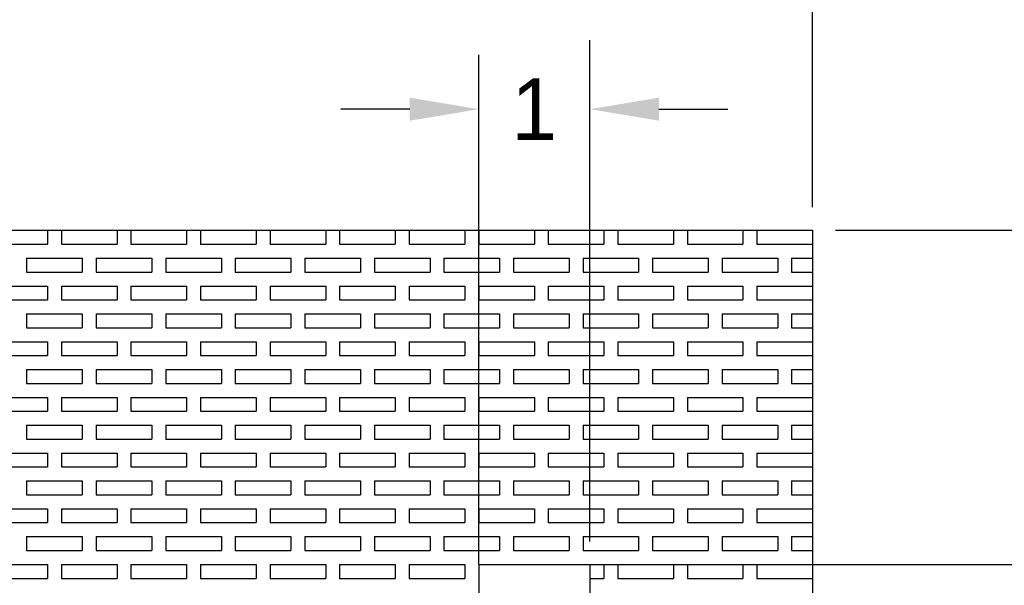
# Model space of a CAD drawing. Extents: x 0 to 108, y 0 to 78.
# Tile 52 of 54: x 82 to 90.85, y 64.5 to 69.58. Entities that reach past the tile are written whole.
import ezdxf

# ---------------------------------------------------------------- set-up
doc = ezdxf.new("R2010")
doc.units = 0
doc.header["$LTSCALE"] = 3.5
doc.header["$MEASUREMENT"] = 0
doc.layers.add('DIMENSIONS-35', color=7, linetype='CONTINUOUS')
doc.layers.add('OBJECT-70', color=3, linetype='CONTINUOUS')
doc.styles.add('BGA-STD-4', font='bgastd', dxfattribs={"height": 0.55118})
doc.dimstyles.get("Standard").update_dxf_attribs({"dimtxt": 0.18, "dimasz": 0.18, "dimexe": 0.18, "dimexo": 0.0625, "dimgap": 0.09, "dimtad": 0, "dimtih": 1, "dimtoh": 1, "dimdec": 4, "dimzin": 0, "dimdsep": 46, "dimtxsty": 'Standard', "dimcen": 0.09, "dimadec": 0, "dimazin": 0, "dimtfac": 1, "dimtdec": 4, "dimtofl": 0, "dimtmove": 0, "dimatfit": 3, "dimfxl": 0, "dimtolj": 1, "dimtzin": 0, "dimarcsym": 0})

# ---------------------------------------------------------------- blocks, each defined once
blk = doc.blocks.new('*D17')
at = {"layer": 'DIMENSIONS-35', "lineweight": -2}
for p, q in [((89.1225, 67.891), (89.1225, 71.4882)), ((41.7427, 70.868), (64.3613, 70.868)), ((88.5023, 70.868), (65.8837, 70.868))]:
    blk.add_line(p, q, dxfattribs=at)
at = {"layer": 'DIMENSIONS-35'}
for points in [[(41.7427, 70.9714), (41.7427, 70.7646), (41.1225, 70.868)], [(88.5023, 70.9714), (88.5023, 70.7646), (89.1225, 70.868)]]:
    blk.add_solid(points, dxfattribs=at)
at = {"layer": 'DIMENSIONS-35', "color": 2, "insert": (65.1225, 70.868), "char_height": 0.55118, "attachment_point": 5, "style": 'BGA-STD-4'}
blk.add_mtext('\\A1;48', dxfattribs=at)
blk = doc.blocks.new('*D18')
at = {"layer": 'DIMENSIONS-35', "lineweight": -2}
for p, q in [((100.0453, 64.0639), (100.0453, 63.1691)), ((100.0453, 60.8043), (100.0453, 61.6992)), ((86.8293, 60.1841), (100.6655, 60.1841))]:
    blk.add_line(p, q, dxfattribs=at)
at = {"layer": 'DIMENSIONS-35'}
for points in [[(99.9419, 64.0639), (100.1486, 64.0639), (100.0453, 64.6841)], [(99.9419, 60.8043), (100.1486, 60.8043), (100.0453, 60.1841)]]:
    blk.add_solid(points, dxfattribs=at)
at = {"layer": 'DIMENSIONS-35', "color": 2, "insert": (100.0453, 62.4341), "char_height": 0.55118, "attachment_point": 5, "style": 'BGA-STD-4'}
blk.add_mtext('\\A1;4-1/2', dxfattribs=at)
blk = doc.blocks.new('*D21')
at = {"layer": 'DIMENSIONS-35', "lineweight": -2}
for p, q in [((89.3293, 67.6841), (100.6655, 67.6841)), ((100.0453, 65.3043), (100.0453, 67.0639))]:
    blk.add_line(p, q, dxfattribs=at)
at = {"layer": 'DIMENSIONS-35'}
for points in [[(99.9419, 67.0639), (100.1486, 67.0639), (100.0453, 67.6841)], [(99.9419, 65.3043), (100.1486, 65.3043), (100.0453, 64.6841)]]:
    blk.add_solid(points, dxfattribs=at)
at = {"layer": 'DIMENSIONS-35', "color": 2, "insert": (101.9253, 66.1841), "char_height": 0.55118, "attachment_point": 5, "style": 'BGA-STD-4'}
blk.add_mtext('\\A1;3', dxfattribs=at)
blk = doc.blocks.new('*D22')
at = {"layer": 'DIMENSIONS-35', "lineweight": -2}
for p, q in [((87.1225, 64.891), (87.1225, 69.392)), ((85.5023, 68.7718), (84.8821, 68.7718)), ((87.7427, 68.7718), (88.3629, 68.7718))]:
    blk.add_line(p, q, dxfattribs=at)
at = {"layer": 'DIMENSIONS-35'}
for points in [[(85.5023, 68.8751), (85.5023, 68.6684), (86.1225, 68.7718)], [(87.7427, 68.8751), (87.7427, 68.6684), (87.1225, 68.7718)]]:
    blk.add_solid(points, dxfattribs=at)
at = {"layer": 'DIMENSIONS-35', "color": 2, "insert": (86.6225, 68.7718), "char_height": 0.55118, "attachment_point": 5, "style": 'BGA-STD-4'}
blk.add_mtext('\\A1;1', dxfattribs=at)

msp = doc.modelspace()

# ---------------------------------------------------------------- linework, layer by layer
at = {"layer": 'DIMENSIONS-35'}
for p, q in [((86.1225, 64.6841), (86.1225, 69.2604)), ((87.1225, 64.6841), (101.4724, 64.6841))]:
    msp.add_line(p, q, dxfattribs=at)
at = {"layer": 'OBJECT-70'}
for p, q in [((41.1225, 67.6841), (89.1225, 67.6841)), ((81.7475, 67.6841), (82.2475, 67.6841)), ((82.2475, 67.6841), (82.2475, 67.5591)), ((82.3725, 67.6841), (82.8725, 67.6841)), ((82.3725, 67.6841), (82.3725, 67.5591)), ((82.8725, 67.6841), (82.8725, 67.5591)), ((82.9975, 67.6841), (83.4975, 67.6841)), ((82.9975, 67.6841), (82.9975, 67.5591)), ((83.4975, 67.6841), (83.4975, 67.5591)), ((83.6225, 67.6841), (84.1225, 67.6841)), ((83.6225, 67.6841), (83.6225, 67.5591)), ((84.1225, 67.6841), (84.1225, 67.5591)), ((84.2475, 67.6841), (84.7475, 67.6841)), ((84.2475, 67.6841), (84.2475, 67.5591)), ((84.7475, 67.6841), (84.7475, 67.5591)), ((84.8725, 67.6841), (85.3725, 67.6841)), ((84.8725, 67.6841), (84.8725, 67.5591)), ((85.3725, 67.6841), (85.3725, 67.5591)), ((85.4975, 67.6841), (85.9975, 67.6841)), ((85.4975, 67.6841), (85.4975, 67.5591)), ((85.9975, 67.6841), (85.9975, 67.5591)), ((86.1225, 67.6841), (86.6225, 67.6841)), ((86.1225, 67.6841), (86.1225, 67.5591)), ((86.6225, 67.6841), (86.6225, 67.5591)), ((86.7475, 67.6841), (87.2475, 67.6841)), ((86.7475, 67.6841), (86.7475, 67.5591)), ((87.2475, 67.6841), (87.2475, 67.5591)), ((87.3725, 67.6841), (87.8725, 67.6841)), ((87.3725, 67.6841), (87.3725, 67.5591)), ((87.8725, 67.6841), (87.8725, 67.5591)), ((87.9975, 67.6841), (88.4975, 67.6841)), ((87.9975, 67.6841), (87.9975, 67.5591)), ((88.4975, 67.6841), (88.4975, 67.5591)), ((88.6225, 67.6841), (89.1225, 67.6841)), ((88.6225, 67.6841), (88.6225, 67.5591)), ((89.1225, 67.6841), (89.1225, 43.6841)), ((89.1225, 67.6841), (89.1225, 43.6841)), ((89.1225, 67.6841), (89.1225, 67.5591)), ((81.7475, 67.5591), (82.2475, 67.5591)), ((82.3725, 67.5591), (82.8725, 67.5591)), ((82.9975, 67.5591), (83.4975, 67.5591)), ((83.6225, 67.5591), (84.1225, 67.5591)), ((84.2475, 67.5591), (84.7475, 67.5591)), ((84.8725, 67.5591), (85.3725, 67.5591)), ((85.4975, 67.5591), (85.9975, 67.5591)), ((86.1225, 67.5591), (86.6225, 67.5591)), ((86.7475, 67.5591), (87.2475, 67.5591)), ((87.3725, 67.5591), (87.8725, 67.5591)), ((87.9975, 67.5591), (88.4975, 67.5591)), ((88.6225, 67.5591), (89.1225, 67.5591)), ((82.06, 67.4341), (82.56, 67.4341)), ((82.06, 67.4341), (82.06, 67.3091)), ((82.2475, 67.4341), (82.3725, 67.4341)), ((82.56, 67.4341), (82.56, 67.3091)), ((82.685, 67.4341), (83.185, 67.4341)), ((82.685, 67.4341), (82.685, 67.3091)), ((82.8725, 67.4341), (82.9975, 67.4341)), ((83.185, 67.4341), (83.185, 67.3091)), ((83.31, 67.4341), (83.81, 67.4341)), ((83.31, 67.4341), (83.31, 67.3091)), ((83.4975, 67.4341), (83.6225, 67.4341)), ((83.81, 67.4341), (83.81, 67.3091)), ((83.935, 67.4341), (84.435, 67.4341)), ((83.935, 67.4341), (83.935, 67.3091)), ((84.1225, 67.4341), (84.2475, 67.4341)), ((84.435, 67.4341), (84.435, 67.3091)), ((84.56, 67.4341), (85.06, 67.4341)), ((84.56, 67.4341), (84.56, 67.3091)), ((84.7475, 67.4341), (84.8725, 67.4341)), ((85.06, 67.4341), (85.06, 67.3091)), ((85.185, 67.4341), (85.685, 67.4341)), ((85.185, 67.4341), (85.185, 67.3091)), ((85.3725, 67.4341), (85.4975, 67.4341)), ((85.685, 67.4341), (85.685, 67.3091)), ((85.81, 67.4341), (86.31, 67.4341)), ((85.81, 67.4341), (85.81, 67.3091)), ((85.9975, 67.4341), (86.1225, 67.4341)), ((86.31, 67.4341), (86.31, 67.3091)), ((86.435, 67.4341), (86.935, 67.4341)), ((86.435, 67.4341), (86.435, 67.3091)), ((86.6225, 67.4341), (86.7475, 67.4341)), ((86.935, 67.4341), (86.935, 67.3091)), ((87.06, 67.4341), (87.56, 67.4341)), ((87.06, 67.4341), (87.06, 67.3091)), ((87.2475, 67.4341), (87.3725, 67.4341)), ((87.56, 67.4341), (87.56, 67.3091)), ((87.685, 67.4341), (88.185, 67.4341)), ((87.685, 67.4341), (87.685, 67.3091)), ((87.8725, 67.4341), (87.9975, 67.4341)), ((88.185, 67.4341), (88.185, 67.3091)), ((88.31, 67.4341), (88.81, 67.4341)), ((88.31, 67.4341), (88.31, 67.3091)), ((88.4975, 67.4341), (88.6225, 67.4341)), ((88.81, 67.4341), (88.81, 67.3091)), ((88.935, 67.4341), (89.1225, 67.4341)), ((88.935, 67.4341), (88.935, 67.3091)), ((82.06, 67.3091), (82.56, 67.3091)), ((82.685, 67.3091), (83.185, 67.3091)), ((83.31, 67.3091), (83.81, 67.3091)), ((83.935, 67.3091), (84.435, 67.3091)), ((84.56, 67.3091), (85.06, 67.3091)), ((85.185, 67.3091), (85.685, 67.3091)), ((85.81, 67.3091), (86.31, 67.3091)), ((86.435, 67.3091), (86.935, 67.3091)), ((87.06, 67.3091), (87.56, 67.3091)), ((87.685, 67.3091), (88.185, 67.3091)), ((88.31, 67.3091), (88.81, 67.3091)), ((88.935, 67.3091), (89.1225, 67.3091)), ((81.7475, 67.1841), (82.2475, 67.1841)), ((82.2475, 67.1841), (82.2475, 67.0591)), ((82.3725, 67.1841), (82.8725, 67.1841)), ((82.3725, 67.1841), (82.3725, 67.0591)), ((82.8725, 67.1841), (82.8725, 67.0591)), ((82.9975, 67.1841), (83.4975, 67.1841)), ((82.9975, 67.1841), (82.9975, 67.0591)), ((83.4975, 67.1841), (83.4975, 67.0591)), ((83.6225, 67.1841), (84.1225, 67.1841)), ((83.6225, 67.1841), (83.6225, 67.0591)), ((84.1225, 67.1841), (84.1225, 67.0591)), ((84.2475, 67.1841), (84.7475, 67.1841)), ((84.2475, 67.1841), (84.2475, 67.0591)), ((84.7475, 67.1841), (84.7475, 67.0591)), ((84.8725, 67.1841), (85.3725, 67.1841)), ((84.8725, 67.1841), (84.8725, 67.0591)), ((85.3725, 67.1841), (85.3725, 67.0591)), ((85.4975, 67.1841), (85.9975, 67.1841)), ((85.4975, 67.1841), (85.4975, 67.0591)), ((85.9975, 67.1841), (85.9975, 67.0591)), ((86.1225, 67.1841), (86.6225, 67.1841)), ((86.1225, 67.1841), (86.1225, 67.0591)), ((86.6225, 67.1841), (86.6225, 67.0591)), ((86.7475, 67.1841), (87.2475, 67.1841)), ((86.7475, 67.1841), (86.7475, 67.0591)), ((87.2475, 67.1841), (87.2475, 67.0591)), ((87.3725, 67.1841), (87.8725, 67.1841)), ((87.3725, 67.1841), (87.3725, 67.0591)), ((87.8725, 67.1841), (87.8725, 67.0591)), ((87.9975, 67.1841), (88.4975, 67.1841)), ((87.9975, 67.1841), (87.9975, 67.0591)), ((88.4975, 67.1841), (88.4975, 67.0591)), ((88.6225, 67.1841), (89.1225, 67.1841)), ((88.6225, 67.1841), (88.6225, 67.0591)), ((89.1225, 67.1841), (89.1225, 67.0591)), ((81.7475, 67.0591), (82.2475, 67.0591)), ((82.3725, 67.0591), (82.8725, 67.0591)), ((82.9975, 67.0591), (83.4975, 67.0591)), ((83.6225, 67.0591), (84.1225, 67.0591)), ((84.2475, 67.0591), (84.7475, 67.0591)), ((84.8725, 67.0591), (85.3725, 67.0591)), ((85.4975, 67.0591), (85.9975, 67.0591)), ((86.1225, 67.0591), (86.6225, 67.0591)), ((86.7475, 67.0591), (87.2475, 67.0591)), ((87.3725, 67.0591), (87.8725, 67.0591)), ((87.9975, 67.0591), (88.4975, 67.0591)), ((88.6225, 67.0591), (89.1225, 67.0591)), ((82.06, 66.9341), (82.56, 66.9341)), ((82.06, 66.9341), (82.06, 66.8091)), ((82.2475, 66.9341), (82.3725, 66.9341)), ((82.56, 66.9341), (82.56, 66.8091)), ((82.685, 66.9341), (83.185, 66.9341)), ((82.685, 66.9341), (82.685, 66.8091)), ((82.8725, 66.9341), (82.9975, 66.9341)), ((83.185, 66.9341), (83.185, 66.8091)), ((83.31, 66.9341), (83.81, 66.9341)), ((83.31, 66.9341), (83.31, 66.8091)), ((83.4975, 66.9341), (83.6225, 66.9341)), ((83.81, 66.9341), (83.81, 66.8091)), ((83.935, 66.9341), (84.435, 66.9341)), ((83.935, 66.9341), (83.935, 66.8091)), ((84.1225, 66.9341), (84.2475, 66.9341)), ((84.435, 66.9341), (84.435, 66.8091)), ((84.56, 66.9341), (85.06, 66.9341)), ((84.56, 66.9341), (84.56, 66.8091)), ((84.7475, 66.9341), (84.8725, 66.9341)), ((85.06, 66.9341), (85.06, 66.8091)), ((85.185, 66.9341), (85.685, 66.9341)), ((85.185, 66.9341), (85.185, 66.8091)), ((85.3725, 66.9341), (85.4975, 66.9341)), ((85.685, 66.9341), (85.685, 66.8091)), ((85.81, 66.9341), (86.31, 66.9341)), ((85.81, 66.9341), (85.81, 66.8091)), ((85.9975, 66.9341), (86.1225, 66.9341)), ((86.31, 66.9341), (86.31, 66.8091)), ((86.435, 66.9341), (86.935, 66.9341)), ((86.435, 66.9341), (86.435, 66.8091)), ((86.6225, 66.9341), (86.7475, 66.9341)), ((86.935, 66.9341), (86.935, 66.8091)), ((87.06, 66.9341), (87.56, 66.9341)), ((87.06, 66.9341), (87.06, 66.8091)), ((87.2475, 66.9341), (87.3725, 66.9341)), ((87.56, 66.9341), (87.56, 66.8091)), ((87.685, 66.9341), (88.185, 66.9341)), ((87.685, 66.9341), (87.685, 66.8091)), ((87.8725, 66.9341), (87.9975, 66.9341)), ((88.185, 66.9341), (88.185, 66.8091)), ((88.31, 66.9341), (88.81, 66.9341)), ((88.31, 66.9341), (88.31, 66.8091)), ((88.4975, 66.9341), (88.6225, 66.9341)), ((88.81, 66.9341), (88.81, 66.8091)), ((88.935, 66.9341), (89.1225, 66.9341)), ((88.935, 66.9341), (88.935, 66.8091)), ((82.06, 66.8091), (82.56, 66.8091)), ((82.685, 66.8091), (83.185, 66.8091)), ((83.31, 66.8091), (83.81, 66.8091)), ((83.935, 66.8091), (84.435, 66.8091)), ((84.56, 66.8091), (85.06, 66.8091)), ((85.185, 66.8091), (85.685, 66.8091)), ((85.81, 66.8091), (86.31, 66.8091)), ((86.435, 66.8091), (86.935, 66.8091)), ((87.06, 66.8091), (87.56, 66.8091)), ((87.685, 66.8091), (88.185, 66.8091)), ((88.31, 66.8091), (88.81, 66.8091)), ((88.935, 66.8091), (89.1225, 66.8091)), ((81.7475, 66.6841), (82.2475, 66.6841)), ((82.2475, 66.6841), (82.2475, 66.5591)), ((82.3725, 66.6841), (82.8725, 66.6841)), ((82.3725, 66.6841), (82.3725, 66.5591)), ((82.8725, 66.6841), (82.8725, 66.5591)), ((82.9975, 66.6841), (83.4975, 66.6841)), ((82.9975, 66.6841), (82.9975, 66.5591)), ((83.4975, 66.6841), (83.4975, 66.5591)), ((83.6225, 66.6841), (84.1225, 66.6841)), ((83.6225, 66.6841), (83.6225, 66.5591)), ((84.1225, 66.6841), (84.1225, 66.5591)), ((84.2475, 66.6841), (84.7475, 66.6841)), ((84.2475, 66.6841), (84.2475, 66.5591)), ((84.7475, 66.6841), (84.7475, 66.5591)), ((84.8725, 66.6841), (85.3725, 66.6841)), ((84.8725, 66.6841), (84.8725, 66.5591)), ((85.3725, 66.6841), (85.3725, 66.5591)), ((85.4975, 66.6841), (85.9975, 66.6841)), ((85.4975, 66.6841), (85.4975, 66.5591)), ((85.9975, 66.6841), (85.9975, 66.5591)), ((86.1225, 66.6841), (86.6225, 66.6841)), ((86.1225, 66.6841), (86.1225, 66.5591)), ((86.6225, 66.6841), (86.6225, 66.5591)), ((86.7475, 66.6841), (87.2475, 66.6841)), ((86.7475, 66.6841), (86.7475, 66.5591)), ((87.2475, 66.6841), (87.2475, 66.5591)), ((87.3725, 66.6841), (87.8725, 66.6841)), ((87.3725, 66.6841), (87.3725, 66.5591)), ((87.8725, 66.6841), (87.8725, 66.5591)), ((87.9975, 66.6841), (88.4975, 66.6841)), ((87.9975, 66.6841), (87.9975, 66.5591)), ((88.4975, 66.6841), (88.4975, 66.5591)), ((88.6225, 66.6841), (89.1225, 66.6841)), ((88.6225, 66.6841), (88.6225, 66.5591)), ((89.1225, 66.6841), (89.1225, 66.5591)), ((81.7475, 66.5591), (82.2475, 66.5591)), ((82.3725, 66.5591), (82.8725, 66.5591)), ((82.9975, 66.5591), (83.4975, 66.5591)), ((83.6225, 66.5591), (84.1225, 66.5591)), ((84.2475, 66.5591), (84.7475, 66.5591)), ((84.8725, 66.5591), (85.3725, 66.5591)), ((85.4975, 66.5591), (85.9975, 66.5591)), ((86.1225, 66.5591), (86.6225, 66.5591)), ((86.7475, 66.5591), (87.2475, 66.5591)), ((87.3725, 66.5591), (87.8725, 66.5591)), ((87.9975, 66.5591), (88.4975, 66.5591)), ((88.6225, 66.5591), (89.1225, 66.5591)), ((82.06, 66.4341), (82.56, 66.4341)), ((82.06, 66.4341), (82.06, 66.3091)), ((82.2475, 66.4341), (82.3725, 66.4341)), ((82.56, 66.4341), (82.56, 66.3091)), ((82.685, 66.4341), (83.185, 66.4341)), ((82.685, 66.4341), (82.685, 66.3091)), ((82.8725, 66.4341), (82.9975, 66.4341)), ((83.185, 66.4341), (83.185, 66.3091)), ((83.31, 66.4341), (83.81, 66.4341)), ((83.31, 66.4341), (83.31, 66.3091)), ((83.4975, 66.4341), (83.6225, 66.4341)), ((83.81, 66.4341), (83.81, 66.3091)), ((83.935, 66.4341), (84.435, 66.4341)), ((83.935, 66.4341), (83.935, 66.3091)), ((84.1225, 66.4341), (84.2475, 66.4341)), ((84.435, 66.4341), (84.435, 66.3091)), ((84.56, 66.4341), (85.06, 66.4341)), ((84.56, 66.4341), (84.56, 66.3091)), ((84.7475, 66.4341), (84.8725, 66.4341)), ((85.06, 66.4341), (85.06, 66.3091)), ((85.185, 66.4341), (85.685, 66.4341)), ((85.185, 66.4341), (85.185, 66.3091)), ((85.3725, 66.4341), (85.4975, 66.4341)), ((85.685, 66.4341), (85.685, 66.3091)), ((85.81, 66.4341), (86.31, 66.4341)), ((85.81, 66.4341), (85.81, 66.3091)), ((85.9975, 66.4341), (86.1225, 66.4341)), ((86.31, 66.4341), (86.31, 66.3091)), ((86.435, 66.4341), (86.935, 66.4341)), ((86.435, 66.4341), (86.435, 66.3091)), ((86.6225, 66.4341), (86.7475, 66.4341)), ((86.935, 66.4341), (86.935, 66.3091)), ((87.06, 66.4341), (87.56, 66.4341)), ((87.06, 66.4341), (87.06, 66.3091)), ((87.2475, 66.4341), (87.3725, 66.4341)), ((87.56, 66.4341), (87.56, 66.3091)), ((87.685, 66.4341), (88.185, 66.4341)), ((87.685, 66.4341), (87.685, 66.3091)), ((87.8725, 66.4341), (87.9975, 66.4341)), ((88.185, 66.4341), (88.185, 66.3091)), ((88.31, 66.4341), (88.81, 66.4341)), ((88.31, 66.4341), (88.31, 66.3091)), ((88.4975, 66.4341), (88.6225, 66.4341)), ((88.81, 66.4341), (88.81, 66.3091)), ((88.935, 66.4341), (89.1225, 66.4341)), ((88.935, 66.4341), (88.935, 66.3091)), ((82.06, 66.3091), (82.56, 66.3091)), ((82.685, 66.3091), (83.185, 66.3091)), ((83.31, 66.3091), (83.81, 66.3091)), ((83.935, 66.3091), (84.435, 66.3091)), ((84.56, 66.3091), (85.06, 66.3091)), ((85.185, 66.3091), (85.685, 66.3091)), ((85.81, 66.3091), (86.31, 66.3091)), ((86.435, 66.3091), (86.935, 66.3091)), ((87.06, 66.3091), (87.56, 66.3091)), ((87.685, 66.3091), (88.185, 66.3091)), ((88.31, 66.3091), (88.81, 66.3091)), ((88.935, 66.3091), (89.1225, 66.3091)), ((81.7475, 66.1841), (82.2475, 66.1841)), ((82.2475, 66.1841), (82.2475, 66.0591)), ((82.3725, 66.1841), (82.8725, 66.1841)), ((82.3725, 66.1841), (82.3725, 66.0591)), ((82.8725, 66.1841), (82.8725, 66.0591)), ((82.9975, 66.1841), (83.4975, 66.1841)), ((82.9975, 66.1841), (82.9975, 66.0591)), ((83.4975, 66.1841), (83.4975, 66.0591)), ((83.6225, 66.1841), (84.1225, 66.1841)), ((83.6225, 66.1841), (83.6225, 66.0591)), ((84.1225, 66.1841), (84.1225, 66.0591)), ((84.2475, 66.1841), (84.7475, 66.1841)), ((84.2475, 66.1841), (84.2475, 66.0591)), ((84.7475, 66.1841), (84.7475, 66.0591)), ((84.8725, 66.1841), (85.3725, 66.1841)), ((84.8725, 66.1841), (84.8725, 66.0591)), ((85.3725, 66.1841), (85.3725, 66.0591)), ((85.4975, 66.1841), (85.9975, 66.1841)), ((85.4975, 66.1841), (85.4975, 66.0591)), ((85.9975, 66.1841), (85.9975, 66.0591)), ((86.1225, 66.1841), (86.6225, 66.1841)), ((86.1225, 66.1841), (86.1225, 66.0591)), ((86.6225, 66.1841), (86.6225, 66.0591)), ((86.7475, 66.1841), (87.2475, 66.1841)), ((86.7475, 66.1841), (86.7475, 66.0591)), ((87.2475, 66.1841), (87.2475, 66.0591)), ((87.3725, 66.1841), (87.8725, 66.1841)), ((87.3725, 66.1841), (87.3725, 66.0591)), ((87.8725, 66.1841), (87.8725, 66.0591)), ((87.9975, 66.1841), (88.4975, 66.1841)), ((87.9975, 66.1841), (87.9975, 66.0591)), ((88.4975, 66.1841), (88.4975, 66.0591)), ((88.6225, 66.1841), (89.1225, 66.1841)), ((88.6225, 66.1841), (88.6225, 66.0591)), ((89.1225, 66.1841), (89.1225, 66.0591)), ((81.7475, 66.0591), (82.2475, 66.0591)), ((82.3725, 66.0591), (82.8725, 66.0591)), ((82.9975, 66.0591), (83.4975, 66.0591)), ((83.6225, 66.0591), (84.1225, 66.0591)), ((84.2475, 66.0591), (84.7475, 66.0591)), ((84.8725, 66.0591), (85.3725, 66.0591)), ((85.4975, 66.0591), (85.9975, 66.0591)), ((86.1225, 66.0591), (86.6225, 66.0591)), ((86.7475, 66.0591), (87.2475, 66.0591)), ((87.3725, 66.0591), (87.8725, 66.0591)), ((87.9975, 66.0591), (88.4975, 66.0591)), ((88.6225, 66.0591), (89.1225, 66.0591)), ((82.06, 65.9341), (82.56, 65.9341)), ((82.06, 65.9341), (82.06, 65.8091)), ((82.2475, 65.9341), (82.3725, 65.9341)), ((82.56, 65.9341), (82.56, 65.8091)), ((82.685, 65.9341), (83.185, 65.9341)), ((82.685, 65.9341), (82.685, 65.8091)), ((82.8725, 65.9341), (82.9975, 65.9341)), ((83.185, 65.9341), (83.185, 65.8091)), ((83.31, 65.9341), (83.81, 65.9341)), ((83.31, 65.9341), (83.31, 65.8091)), ((83.4975, 65.9341), (83.6225, 65.9341)), ((83.81, 65.9341), (83.81, 65.8091)), ((83.935, 65.9341), (84.435, 65.9341)), ((83.935, 65.9341), (83.935, 65.8091)), ((84.1225, 65.9341), (84.2475, 65.9341)), ((84.435, 65.9341), (84.435, 65.8091)), ((84.56, 65.9341), (85.06, 65.9341)), ((84.56, 65.9341), (84.56, 65.8091)), ((84.7475, 65.9341), (84.8725, 65.9341)), ((85.06, 65.9341), (85.06, 65.8091)), ((85.185, 65.9341), (85.685, 65.9341)), ((85.185, 65.9341), (85.185, 65.8091)), ((85.3725, 65.9341), (85.4975, 65.9341)), ((85.685, 65.9341), (85.685, 65.8091)), ((85.81, 65.9341), (86.31, 65.9341)), ((85.81, 65.9341), (85.81, 65.8091)), ((85.9975, 65.9341), (86.1225, 65.9341)), ((86.31, 65.9341), (86.31, 65.8091)), ((86.435, 65.9341), (86.935, 65.9341)), ((86.435, 65.9341), (86.435, 65.8091)), ((86.6225, 65.9341), (86.7475, 65.9341)), ((86.935, 65.9341), (86.935, 65.8091)), ((87.06, 65.9341), (87.56, 65.9341)), ((87.06, 65.9341), (87.06, 65.8091)), ((87.2475, 65.9341), (87.3725, 65.9341)), ((87.56, 65.9341), (87.56, 65.8091)), ((87.685, 65.9341), (88.185, 65.9341)), ((87.685, 65.9341), (87.685, 65.8091)), ((87.8725, 65.9341), (87.9975, 65.9341)), ((88.185, 65.9341), (88.185, 65.8091)), ((88.31, 65.9341), (88.81, 65.9341)), ((88.31, 65.9341), (88.31, 65.8091)), ((88.4975, 65.9341), (88.6225, 65.9341)), ((88.81, 65.9341), (88.81, 65.8091)), ((88.935, 65.9341), (89.1225, 65.9341)), ((88.935, 65.9341), (88.935, 65.8091)), ((82.06, 65.8091), (82.56, 65.8091)), ((82.685, 65.8091), (83.185, 65.8091)), ((83.31, 65.8091), (83.81, 65.8091)), ((83.935, 65.8091), (84.435, 65.8091)), ((84.56, 65.8091), (85.06, 65.8091)), ((85.185, 65.8091), (85.685, 65.8091)), ((85.81, 65.8091), (86.31, 65.8091)), ((86.435, 65.8091), (86.935, 65.8091)), ((87.06, 65.8091), (87.56, 65.8091)), ((87.685, 65.8091), (88.185, 65.8091)), ((88.31, 65.8091), (88.81, 65.8091)), ((88.935, 65.8091), (89.1225, 65.8091)), ((81.7475, 65.6841), (82.2475, 65.6841)), ((82.2475, 65.6841), (82.2475, 65.5591)), ((82.3725, 65.6841), (82.8725, 65.6841)), ((82.3725, 65.6841), (82.3725, 65.5591)), ((82.8725, 65.6841), (82.8725, 65.5591)), ((82.9975, 65.6841), (83.4975, 65.6841)), ((82.9975, 65.6841), (82.9975, 65.5591)), ((83.4975, 65.6841), (83.4975, 65.5591)), ((83.6225, 65.6841), (84.1225, 65.6841)), ((83.6225, 65.6841), (83.6225, 65.5591)), ((84.1225, 65.6841), (84.1225, 65.5591)), ((84.2475, 65.6841), (84.7475, 65.6841)), ((84.2475, 65.6841), (84.2475, 65.5591)), ((84.7475, 65.6841), (84.7475, 65.5591)), ((84.8725, 65.6841), (85.3725, 65.6841)), ((84.8725, 65.6841), (84.8725, 65.5591)), ((85.3725, 65.6841), (85.3725, 65.5591)), ((85.4975, 65.6841), (85.9975, 65.6841)), ((85.4975, 65.6841), (85.4975, 65.5591)), ((85.9975, 65.6841), (85.9975, 65.5591)), ((86.1225, 65.6841), (86.6225, 65.6841)), ((86.1225, 65.6841), (86.1225, 65.5591)), ((86.6225, 65.6841), (86.6225, 65.5591)), ((86.7475, 65.6841), (87.2475, 65.6841)), ((86.7475, 65.6841), (86.7475, 65.5591)), ((87.2475, 65.6841), (87.2475, 65.5591)), ((87.3725, 65.6841), (87.8725, 65.6841)), ((87.3725, 65.6841), (87.3725, 65.5591)), ((87.8725, 65.6841), (87.8725, 65.5591)), ((87.9975, 65.6841), (88.4975, 65.6841)), ((87.9975, 65.6841), (87.9975, 65.5591)), ((88.4975, 65.6841), (88.4975, 65.5591)), ((88.6225, 65.6841), (89.1225, 65.6841)), ((88.6225, 65.6841), (88.6225, 65.5591)), ((89.1225, 65.6841), (89.1225, 65.5591)), ((81.7475, 65.5591), (82.2475, 65.5591)), ((82.3725, 65.5591), (82.8725, 65.5591)), ((82.9975, 65.5591), (83.4975, 65.5591)), ((83.6225, 65.5591), (84.1225, 65.5591)), ((84.2475, 65.5591), (84.7475, 65.5591)), ((84.8725, 65.5591), (85.3725, 65.5591)), ((85.4975, 65.5591), (85.9975, 65.5591)), ((86.1225, 65.5591), (86.6225, 65.5591)), ((86.7475, 65.5591), (87.2475, 65.5591)), ((87.3725, 65.5591), (87.8725, 65.5591)), ((87.9975, 65.5591), (88.4975, 65.5591)), ((88.6225, 65.5591), (89.1225, 65.5591)), ((82.06, 65.4341), (82.56, 65.4341)), ((82.06, 65.4341), (82.06, 65.3091)), ((82.2475, 65.4341), (82.3725, 65.4341)), ((82.56, 65.4341), (82.56, 65.3091)), ((82.685, 65.4341), (83.185, 65.4341)), ((82.685, 65.4341), (82.685, 65.3091)), ((82.8725, 65.4341), (82.9975, 65.4341)), ((83.185, 65.4341), (83.185, 65.3091)), ((83.31, 65.4341), (83.81, 65.4341)), ((83.31, 65.4341), (83.31, 65.3091)), ((83.4975, 65.4341), (83.6225, 65.4341)), ((83.81, 65.4341), (83.81, 65.3091)), ((83.935, 65.4341), (84.435, 65.4341)), ((83.935, 65.4341), (83.935, 65.3091)), ((84.1225, 65.4341), (84.2475, 65.4341)), ((84.435, 65.4341), (84.435, 65.3091)), ((84.56, 65.4341), (85.06, 65.4341)), ((84.56, 65.4341), (84.56, 65.3091)), ((84.7475, 65.4341), (84.8725, 65.4341)), ((85.06, 65.4341), (85.06, 65.3091)), ((85.185, 65.4341), (85.685, 65.4341)), ((85.185, 65.4341), (85.185, 65.3091)), ((85.3725, 65.4341), (85.4975, 65.4341)), ((85.685, 65.4341), (85.685, 65.3091)), ((85.81, 65.4341), (86.31, 65.4341)), ((85.81, 65.4341), (85.81, 65.3091)), ((85.9975, 65.4341), (86.1225, 65.4341)), ((86.31, 65.4341), (86.31, 65.3091)), ((86.435, 65.4341), (86.935, 65.4341)), ((86.435, 65.4341), (86.435, 65.3091)), ((86.6225, 65.4341), (86.7475, 65.4341)), ((86.935, 65.4341), (86.935, 65.3091)), ((87.06, 65.4341), (87.56, 65.4341)), ((87.06, 65.4341), (87.06, 65.3091)), ((87.2475, 65.4341), (87.3725, 65.4341)), ((87.56, 65.4341), (87.56, 65.3091)), ((87.685, 65.4341), (88.185, 65.4341)), ((87.685, 65.4341), (87.685, 65.3091)), ((87.8725, 65.4341), (87.9975, 65.4341)), ((88.185, 65.4341), (88.185, 65.3091)), ((88.31, 65.4341), (88.81, 65.4341)), ((88.31, 65.4341), (88.31, 65.3091)), ((88.4975, 65.4341), (88.6225, 65.4341)), ((88.81, 65.4341), (88.81, 65.3091)), ((88.935, 65.4341), (89.1225, 65.4341)), ((88.935, 65.4341), (88.935, 65.3091)), ((82.06, 65.3091), (82.56, 65.3091)), ((82.685, 65.3091), (83.185, 65.3091)), ((83.31, 65.3091), (83.81, 65.3091)), ((83.935, 65.3091), (84.435, 65.3091)), ((84.56, 65.3091), (85.06, 65.3091)), ((85.185, 65.3091), (85.685, 65.3091)), ((85.81, 65.3091), (86.31, 65.3091)), ((86.435, 65.3091), (86.935, 65.3091)), ((87.06, 65.3091), (87.56, 65.3091)), ((87.685, 65.3091), (88.185, 65.3091)), ((88.31, 65.3091), (88.81, 65.3091)), ((88.935, 65.3091), (89.1225, 65.3091)), ((81.7475, 65.1841), (82.2475, 65.1841)), ((82.2475, 65.1841), (82.2475, 65.0591)), ((82.3725, 65.1841), (82.8725, 65.1841)), ((82.3725, 65.1841), (82.3725, 65.0591)), ((82.8725, 65.1841), (82.8725, 65.0591)), ((82.9975, 65.1841), (83.4975, 65.1841)), ((82.9975, 65.1841), (82.9975, 65.0591)), ((83.4975, 65.1841), (83.4975, 65.0591)), ((83.6225, 65.1841), (84.1225, 65.1841)), ((83.6225, 65.1841), (83.6225, 65.0591)), ((84.1225, 65.1841), (84.1225, 65.0591)), ((84.2475, 65.1841), (84.7475, 65.1841)), ((84.2475, 65.1841), (84.2475, 65.0591)), ((84.7475, 65.1841), (84.7475, 65.0591)), ((84.8725, 65.1841), (85.3725, 65.1841)), ((84.8725, 65.1841), (84.8725, 65.0591)), ((85.3725, 65.1841), (85.3725, 65.0591)), ((85.4975, 65.1841), (85.9975, 65.1841)), ((85.4975, 65.1841), (85.4975, 65.0591)), ((85.9975, 65.1841), (85.9975, 65.0591)), ((86.1225, 65.1841), (86.6225, 65.1841)), ((86.1225, 65.1841), (86.1225, 65.0591)), ((86.6225, 65.1841), (86.6225, 65.0591)), ((86.7475, 65.1841), (87.2475, 65.1841)), ((86.7475, 65.1841), (86.7475, 65.0591)), ((87.2475, 65.1841), (87.2475, 65.0591)), ((87.3725, 65.1841), (87.8725, 65.1841)), ((87.3725, 65.1841), (87.3725, 65.0591)), ((87.8725, 65.1841), (87.8725, 65.0591)), ((87.9975, 65.1841), (88.4975, 65.1841)), ((87.9975, 65.1841), (87.9975, 65.0591)), ((88.4975, 65.1841), (88.4975, 65.0591)), ((88.6225, 65.1841), (89.1225, 65.1841)), ((88.6225, 65.1841), (88.6225, 65.0591)), ((89.1225, 65.1841), (89.1225, 65.0591)), ((81.7475, 65.0591), (82.2475, 65.0591)), ((82.3725, 65.0591), (82.8725, 65.0591)), ((82.9975, 65.0591), (83.4975, 65.0591)), ((83.6225, 65.0591), (84.1225, 65.0591)), ((84.2475, 65.0591), (84.7475, 65.0591)), ((84.8725, 65.0591), (85.3725, 65.0591)), ((85.4975, 65.0591), (85.9975, 65.0591)), ((86.1225, 65.0591), (86.6225, 65.0591)), ((86.7475, 65.0591), (87.2475, 65.0591)), ((87.3725, 65.0591), (87.8725, 65.0591)), ((87.9975, 65.0591), (88.4975, 65.0591)), ((88.6225, 65.0591), (89.1225, 65.0591)), ((82.06, 64.9341), (82.56, 64.9341)), ((82.06, 64.9341), (82.06, 64.8091)), ((82.2475, 64.9341), (82.3725, 64.9341)), ((82.56, 64.9341), (82.56, 64.8091)), ((82.685, 64.9341), (83.185, 64.9341)), ((82.685, 64.9341), (82.685, 64.8091)), ((82.8725, 64.9341), (82.9975, 64.9341)), ((83.185, 64.9341), (83.185, 64.8091)), ((83.31, 64.9341), (83.81, 64.9341)), ((83.31, 64.9341), (83.31, 64.8091)), ((83.4975, 64.9341), (83.6225, 64.9341)), ((83.81, 64.9341), (83.81, 64.8091)), ((83.935, 64.9341), (84.435, 64.9341)), ((83.935, 64.9341), (83.935, 64.8091)), ((84.1225, 64.9341), (84.2475, 64.9341)), ((84.435, 64.9341), (84.435, 64.8091)), ((84.56, 64.9341), (85.06, 64.9341)), ((84.56, 64.9341), (84.56, 64.8091)), ((84.7475, 64.9341), (84.8725, 64.9341)), ((85.06, 64.9341), (85.06, 64.8091)), ((85.185, 64.9341), (85.685, 64.9341)), ((85.185, 64.9341), (85.185, 64.8091)), ((85.3725, 64.9341), (85.4975, 64.9341)), ((85.685, 64.9341), (85.685, 64.8091)), ((85.81, 64.9341), (86.31, 64.9341)), ((85.81, 64.9341), (85.81, 64.8091)), ((85.9975, 64.9341), (86.1225, 64.9341)), ((86.31, 64.9341), (86.31, 64.8091)), ((86.435, 64.9341), (86.935, 64.9341)), ((86.435, 64.9341), (86.435, 64.8091)), ((86.6225, 64.9341), (86.7475, 64.9341)), ((86.935, 64.9341), (86.935, 64.8091)), ((87.06, 64.9341), (87.56, 64.9341)), ((87.06, 64.9341), (87.06, 64.8091)), ((87.2475, 64.9341), (87.3725, 64.9341)), ((87.56, 64.9341), (87.56, 64.8091)), ((87.685, 64.9341), (88.185, 64.9341)), ((87.685, 64.9341), (87.685, 64.8091)), ((87.8725, 64.9341), (87.9975, 64.9341)), ((88.185, 64.9341), (88.185, 64.8091)), ((88.31, 64.9341), (88.81, 64.9341)), ((88.31, 64.9341), (88.31, 64.8091)), ((88.4975, 64.9341), (88.6225, 64.9341)), ((88.81, 64.9341), (88.81, 64.8091)), ((88.935, 64.9341), (89.1225, 64.9341)), ((88.935, 64.9341), (88.935, 64.8091)), ((82.06, 64.8091), (82.56, 64.8091)), ((82.685, 64.8091), (83.185, 64.8091)), ((83.31, 64.8091), (83.81, 64.8091)), ((83.935, 64.8091), (84.435, 64.8091)), ((84.56, 64.8091), (85.06, 64.8091)), ((85.185, 64.8091), (85.685, 64.8091)), ((85.81, 64.8091), (86.31, 64.8091)), ((86.435, 64.8091), (86.935, 64.8091)), ((87.06, 64.8091), (87.56, 64.8091)), ((87.685, 64.8091), (88.185, 64.8091)), ((88.31, 64.8091), (88.81, 64.8091)), ((88.935, 64.8091), (89.1225, 64.8091)), ((81.7475, 64.6841), (82.2475, 64.6841)), ((82.2475, 64.6841), (82.2475, 64.5591)), ((82.3725, 64.6841), (82.8725, 64.6841)), ((82.3725, 64.6841), (82.3725, 64.5591)), ((82.8725, 64.6841), (82.8725, 64.5591)), ((82.9975, 64.6841), (83.4975, 64.6841)), ((82.9975, 64.6841), (82.9975, 64.5591)), ((83.4975, 64.6841), (83.4975, 64.5591)), ((83.6225, 64.6841), (84.1225, 64.6841)), ((83.6225, 64.6841), (83.6225, 64.5591)), ((84.1225, 64.6841), (84.1225, 64.5591)), ((84.2475, 64.6841), (84.7475, 64.6841)), ((84.2475, 64.6841), (84.2475, 64.5591)), ((84.7475, 64.6841), (84.7475, 64.5591)), ((84.8725, 64.6841), (85.3725, 64.6841)), ((84.8725, 64.6841), (84.8725, 64.5591)), ((85.3725, 64.6841), (85.3725, 64.5591)), ((85.4975, 64.6841), (85.9975, 64.6841)), ((85.4975, 64.6841), (85.4975, 64.5591)), ((85.9975, 64.6841), (85.9975, 64.5591)), ((86.1225, 64.6841), (86.1225, 60.1841)), ((86.1225, 64.6841), (87.1225, 64.6841)), ((86.1225, 64.6841), (86.6225, 64.6841)), ((86.1225, 64.6841), (86.1225, 64.5591)), ((86.7475, 64.6841), (87.2475, 64.6841)), ((87.1225, 64.6841), (87.1225, 60.1841)), ((87.2475, 64.6841), (87.2475, 64.5591)), ((87.3725, 64.6841), (87.8725, 64.6841)), ((87.3725, 64.6841), (87.3725, 64.5591)), ((87.8725, 64.6841), (87.8725, 64.5591)), ((87.9975, 64.6841), (88.4975, 64.6841)), ((87.9975, 64.6841), (87.9975, 64.5591)), ((88.4975, 64.6841), (88.4975, 64.5591)), ((88.6225, 64.6841), (89.1225, 64.6841)), ((88.6225, 64.6841), (88.6225, 64.5591)), ((89.1225, 64.6841), (89.1225, 64.5591)), ((81.7475, 64.5591), (82.2475, 64.5591)), ((82.3725, 64.5591), (82.8725, 64.5591)), ((82.9975, 64.5591), (83.4975, 64.5591)), ((83.6225, 64.5591), (84.1225, 64.5591)), ((84.2475, 64.5591), (84.7475, 64.5591)), ((84.8725, 64.5591), (85.3725, 64.5591)), ((85.4975, 64.5591), (85.9975, 64.5591)), ((87.1225, 64.5591), (87.2475, 64.5591)), ((87.3725, 64.5591), (87.8725, 64.5591)), ((87.9975, 64.5591), (88.4975, 64.5591)), ((88.6225, 64.5591), (89.1225, 64.5591))]:
    msp.add_line(p, q, dxfattribs=at)

# ---------------------------------------------------------------- dimensions: what is measured, and where the dimension line sits
at = {"layer": 'DIMENSIONS-35'}
for base, p1, p2, text, picture, middle in [((89.1225, 70.868), (41.1225, 67.6841), (89.1225, 67.6841), '48', '*D17', (65.1225, 70.868)), ((87.1225, 68.7718), (86.1225, 64.6841), (87.1225, 64.6841), '1', '*D22', (86.6225, 68.7718))]:
    dim = msp.add_linear_dim(base=base, p1=p1, p2=p2, text=text, dimstyle='Standard', override={"dimscale": 3.5, "dimtxt": 0.1575, "dimasz": 0.1772, "dimexe": 0.1772, "dimexo": 0.0591, "dimdec": 3, "dimtxsty": 'BGA-STD-4', "dimcen": 0.0984, "dimse1": 1, "dimclrd": 256, "dimclre": 256, "dimclrt": 2, "dimtdec": 3, "dimtmove": 2}, dxfattribs=at)
    dim.commit()
    dim.dimension.update_dxf_attribs({"geometry": picture, "text_midpoint": middle})
for base, p2, text, picture, middle in [((100.0453, 67.6841), (89.1225, 67.6841), '3', '*D21', (101.9253, 66.1841)), ((100.0453, 60.1841), (86.6225, 60.1841), '4-1/2', '*D18', (100.0453, 62.4341))]:
    dim = msp.add_linear_dim(base=base, p1=(87.1225, 64.6841), p2=p2, angle=90, text=text, dimstyle='Standard', override={"dimscale": 3.5, "dimtxt": 0.1575, "dimasz": 0.1772, "dimexe": 0.1772, "dimexo": 0.0591, "dimdec": 3, "dimtxsty": 'BGA-STD-4', "dimcen": 0.0984, "dimse1": 1, "dimclrd": 256, "dimclre": 256, "dimclrt": 2, "dimtdec": 3, "dimtmove": 2}, dxfattribs=at)
    dim.commit()
    dim.dimension.update_dxf_attribs({"geometry": picture, "text_midpoint": middle})

doc.saveas('drawing.dxf')
